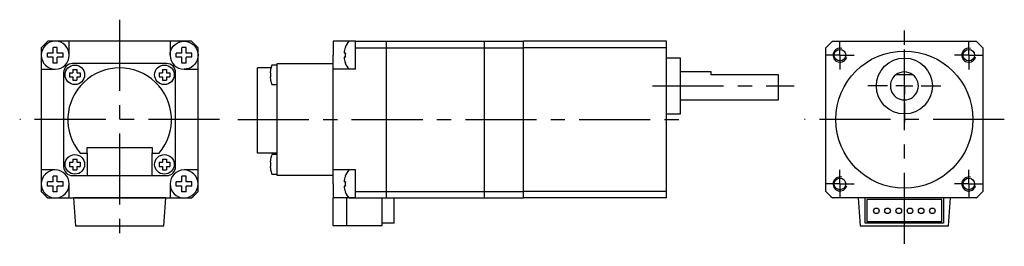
# Model space of a CAD drawing. Extents: x 93 to 269, y 129 to 169.
import ezdxf

# ---------------------------------------------------------------- set-up
doc = ezdxf.new("R2010")
doc.units = 0
doc.linetypes.add('CENTERX2', pattern=[20.32, 12.7, -2.54, 2.54, -2.54])
doc.layers.get('0').update_dxf_attribs({"linetype": 'CONTINUOUS'})
doc.layers.add('DIM', color=7, linetype='CONTINUOUS')

# ---------------------------------------------------------------- blocks, each defined once
blk = doc.blocks.new('SW_CENTERMARKSYMBOL_0')
at = {"layer": 'DIM', "color": 0}
for p, q in [((0, 3), (0, 6.5)), ((-3, 0), (-6.5, 0)), ((0, 0), (-1.5, 0)), ((0, 0), (0, 1.5)), ((0, 0), (0, -1.5)), ((0, 0), (1.5, 0)), ((3, 0), (6.5, 0)), ((0, -3), (0, -6.5))]:
    blk.add_line(p, q, dxfattribs=at)
blk = doc.blocks.new('SW_CENTERMARKSYMBOL_1')
at = {"layer": 'DIM', "color": 0}
for p, q in [((0, 1.5), (0, 2.525)), ((-1.5, 0), (-2.525, 0)), ((0, 0), (-1.5, 0)), ((0, 0), (0, 1.5)), ((0, 0), (0, -1.5)), ((0, 0), (1.5, 0)), ((1.5, 0), (2.525, 0)), ((0, -1.5), (0, -2.525))]:
    blk.add_line(p, q, dxfattribs=at)
blk = doc.blocks.new('SW_CENTERMARKSYMBOL_2')
at = {"layer": 'DIM', "color": 0}
for p, q in [((0, 1.5), (0, 2.525)), ((-1.5, 0), (-2.525, 0)), ((0, 0), (-1.5, 0)), ((0, 0), (0, 1.5)), ((0, 0), (0, -1.5)), ((0, 0), (1.5, 0)), ((1.5, 0), (2.525, 0)), ((0, -1.5), (0, -2.525))]:
    blk.add_line(p, q, dxfattribs=at)
blk = doc.blocks.new('SW_CENTERMARKSYMBOL_3')
at = {"layer": 'DIM', "color": 0}
for p, q in [((0, 1.5), (0, 2.525)), ((-1.5, 0), (-2.525, 0)), ((0, 0), (-1.5, 0)), ((0, 0), (0, 1.5)), ((0, 0), (0, -1.5)), ((0, 0), (1.5, 0)), ((1.5, 0), (2.525, 0)), ((0, -1.5), (0, -2.525))]:
    blk.add_line(p, q, dxfattribs=at)
blk = doc.blocks.new('SW_CENTERMARKSYMBOL_4')
at = {"layer": 'DIM', "color": 0}
for p, q in [((0, 1.5), (0, 2.525)), ((-1.5, 0), (-2.525, 0)), ((0, 0), (-1.5, 0)), ((0, 0), (0, 1.5)), ((0, 0), (0, -1.5)), ((0, 0), (1.5, 0)), ((1.5, 0), (2.525, 0)), ((0, -1.5), (0, -2.525))]:
    blk.add_line(p, q, dxfattribs=at)

msp = doc.modelspace()

# ---------------------------------------------------------------- linework, layer by layer
at = {"color": 7, "linetype": 'CONTINUOUS'}
for p, q in [((101.56, 165.29), (97.71, 165.29)), ((101.56, 162.79), (101.56, 165.29)), ((119.56, 165.29), (101.56, 165.29)), ((119.56, 165.29), (119.56, 162.79)), ((123.4, 165.29), (119.56, 165.29)), ((151.48, 165.29), (148.7, 165.29)), ((148.7, 165.29), (148.7, 162.79)), ((152.7, 165.29), (151.48, 165.29)), ((152.7, 165.29), (158.2, 165.29)), ((152.7, 164.13), (152.7, 165.29)), ((158.2, 165.29), (175.7, 165.29)), ((158.2, 164.13), (158.2, 165.29)), ((175.7, 165.29), (182.7, 165.29)), ((175.7, 164.13), (175.7, 165.29)), ((208.2, 165.29), (182.7, 165.29)), ((182.7, 164.13), (182.7, 165.29)), ((208.2, 164.13), (208.2, 165.29)), ((237.84, 165.29), (263.53, 165.29)), ((96.56, 164.13), (96.56, 160.29)), ((99.43, 164.19), (98.69, 164.19)), ((98.69, 163.16), (98.69, 164.19)), ((99.43, 163.16), (99.43, 164.19)), ((122.43, 164.19), (121.69, 164.19)), ((121.69, 163.16), (121.69, 164.19)), ((122.43, 163.16), (122.43, 164.19)), ((124.56, 160.29), (124.56, 164.13)), ((150.87, 164.19), (150.86, 164.19)), ((152.7, 164.13), (158.2, 164.13)), ((152.7, 160.29), (152.7, 164.13)), ((158.2, 138.44), (158.2, 164.13)), ((158.2, 164.13), (175.7, 164.13)), ((175.7, 164.13), (182.7, 164.13)), ((175.7, 138.44), (175.7, 164.13)), ((208.2, 164.13), (182.7, 164.13)), ((182.7, 138.44), (182.7, 164.13)), ((208.2, 138.44), (208.2, 164.13)), ((236.68, 138.44), (236.68, 164.13)), ((264.68, 164.13), (264.68, 138.44)), ((98.69, 163.16), (97.66, 163.16)), ((97.66, 162.42), (97.66, 163.16)), ((98.69, 162.42), (97.66, 162.42)), ((98.69, 161.39), (98.69, 162.42)), ((100.46, 163.16), (99.43, 163.16)), ((100.46, 162.42), (99.43, 162.42)), ((99.43, 161.39), (99.43, 162.42)), ((100.46, 162.42), (100.46, 163.16)), ((120.66, 162.42), (120.66, 163.16)), ((121.69, 163.16), (120.66, 163.16)), ((121.69, 162.42), (120.66, 162.42)), ((121.69, 161.39), (121.69, 162.42)), ((123.46, 163.16), (122.43, 163.16)), ((122.43, 161.39), (122.43, 162.42)), ((123.46, 162.42), (122.43, 162.42)), ((123.46, 162.42), (123.46, 163.16)), ((148.7, 160.29), (148.7, 162.79)), ((150.87, 163.16), (150.64, 163.16)), ((150.87, 162.42), (150.64, 162.42)), ((210.7, 162.29), (208.2, 162.29)), ((210.7, 157.29), (210.7, 162.29)), ((96.56, 160.29), (96.56, 142.29)), ((96.56, 160.29), (99.06, 160.29)), ((99.43, 161.39), (98.69, 161.39)), ((118.96, 161.29), (102.16, 161.29)), ((102.19, 160.24), (102.93, 160.24)), ((102.19, 160.24), (102.19, 159.66)), ((102.93, 160.24), (102.93, 159.66)), ((118.19, 160.24), (118.93, 160.24)), ((118.19, 160.24), (118.19, 159.66)), ((118.93, 160.24), (118.93, 159.66)), ((122.43, 161.39), (121.69, 161.39)), ((122.06, 160.29), (124.56, 160.29)), ((124.56, 142.29), (124.56, 160.29)), ((137.58, 160.54), (135.2, 160.54)), ((135.2, 145.29), (135.2, 160.54)), ((137.5, 160.24), (137.52, 160.24)), ((138.7, 161.04), (137.76, 161.04)), ((138.7, 161.29), (148.7, 161.29)), ((138.7, 159.69), (138.7, 161.29)), ((152.7, 160.29), (148.7, 160.29)), ((148.7, 142.29), (148.7, 160.29)), ((150.87, 161.39), (150.86, 161.39)), ((100.56, 159.69), (100.56, 142.89)), ((101.61, 159.66), (101.61, 158.92)), ((101.61, 159.66), (102.19, 159.66)), ((101.61, 158.92), (102.19, 158.92)), ((102.19, 158.92), (102.19, 158.34)), ((102.19, 158.34), (102.93, 158.34)), ((102.93, 159.66), (103.51, 159.66)), ((102.93, 158.92), (102.93, 158.34)), ((102.93, 158.92), (103.51, 158.92)), ((103.51, 159.66), (103.51, 158.92)), ((117.61, 159.66), (118.19, 159.66)), ((117.61, 159.66), (117.61, 158.92)), ((117.61, 158.92), (118.19, 158.92)), ((118.19, 158.92), (118.19, 158.34)), ((118.19, 158.34), (118.93, 158.34)), ((118.93, 159.66), (119.51, 159.66)), ((118.93, 158.92), (118.93, 158.34)), ((118.93, 158.92), (119.51, 158.92)), ((119.51, 159.66), (119.51, 158.92)), ((120.56, 142.89), (120.56, 159.69)), ((137.43, 159.66), (137.52, 159.66)), ((137.43, 158.92), (137.52, 158.92)), ((137.5, 158.34), (137.52, 158.34)), ((138.7, 142.89), (138.7, 159.69)), ((216.2, 159.79), (210.7, 159.79)), ((216.2, 159.29), (216.2, 159.79)), ((228.2, 159.29), (216.2, 159.29)), ((228.2, 154.79), (228.2, 159.29)), ((252.18, 159.29), (249.18, 159.29)), ((137.76, 157.54), (138.7, 157.54)), ((210.7, 152.29), (210.7, 157.29)), ((210.7, 154.79), (228.2, 154.79)), ((208.2, 152.29), (210.7, 152.29)), ((104.76, 145.29), (104.76, 146.29)), ((104.76, 146.29), (116.36, 146.29)), ((116.36, 146.29), (116.36, 145.29)), ((102.19, 144.24), (102.93, 144.24)), ((102.19, 144.24), (102.19, 143.66)), ((102.93, 144.24), (102.93, 143.66)), ((103.52, 145.29), (104.76, 145.29)), ((104.76, 145.29), (104.76, 141.29)), ((116.36, 145.29), (117.6, 145.29)), ((116.36, 141.29), (116.36, 145.29)), ((118.19, 144.24), (118.93, 144.24)), ((118.19, 144.24), (118.19, 143.66)), ((118.93, 144.24), (118.93, 143.66)), ((138.7, 145.29), (135.2, 145.29)), ((137.5, 144.24), (137.52, 144.24)), ((138.7, 145.04), (137.76, 145.04)), ((101.61, 143.66), (101.61, 142.92)), ((101.61, 143.66), (102.19, 143.66)), ((101.61, 142.92), (102.19, 142.92)), ((102.19, 142.92), (102.19, 142.34)), ((102.93, 143.66), (103.51, 143.66)), ((102.93, 142.92), (102.93, 142.34)), ((102.93, 142.92), (103.51, 142.92)), ((103.51, 143.66), (103.51, 142.92)), ((117.61, 143.66), (117.61, 142.92)), ((117.61, 143.66), (118.19, 143.66)), ((117.61, 142.92), (118.19, 142.92)), ((118.19, 142.92), (118.19, 142.34)), ((118.93, 143.66), (119.51, 143.66)), ((118.93, 142.92), (118.93, 142.34)), ((118.93, 142.92), (119.51, 142.92)), ((119.51, 143.66), (119.51, 142.92)), ((137.43, 143.66), (137.52, 143.66)), ((137.43, 142.92), (137.52, 142.92)), ((138.7, 141.29), (138.7, 142.89)), ((99.06, 142.29), (96.56, 142.29)), ((96.56, 142.29), (96.56, 138.44)), ((99.43, 141.19), (98.69, 141.19)), ((98.69, 140.16), (98.69, 141.19)), ((99.43, 140.16), (99.43, 141.19)), ((102.16, 141.29), (104.76, 141.29)), ((102.19, 142.34), (102.93, 142.34)), ((104.76, 141.29), (116.36, 141.29)), ((116.36, 141.29), (118.96, 141.29)), ((118.19, 142.34), (118.93, 142.34)), ((122.43, 141.19), (121.69, 141.19)), ((121.69, 140.16), (121.69, 141.19)), ((124.56, 142.29), (122.06, 142.29)), ((122.43, 140.16), (122.43, 141.19)), ((124.56, 138.44), (124.56, 142.29)), ((137.5, 142.34), (137.52, 142.34)), ((137.76, 141.54), (138.7, 141.54)), ((148.7, 141.29), (138.7, 141.29)), ((152.7, 142.29), (148.7, 142.29)), ((148.7, 139.79), (148.7, 142.29)), ((150.87, 141.19), (150.86, 141.19)), ((152.7, 138.44), (152.7, 142.29)), ((97.66, 139.42), (97.66, 140.16)), ((98.69, 140.16), (97.66, 140.16)), ((98.69, 139.42), (97.66, 139.42)), ((98.69, 138.39), (98.69, 139.42)), ((100.46, 140.16), (99.43, 140.16)), ((99.43, 138.39), (99.43, 139.42)), ((100.46, 139.42), (99.43, 139.42)), ((100.46, 139.42), (100.46, 140.16)), ((101.56, 137.29), (101.56, 139.79)), ((119.56, 139.79), (119.56, 137.29)), ((121.69, 140.16), (120.66, 140.16)), ((120.66, 139.42), (120.66, 140.16)), ((121.69, 139.42), (120.66, 139.42)), ((121.69, 138.39), (121.69, 139.42)), ((123.46, 140.16), (122.43, 140.16)), ((122.43, 138.39), (122.43, 139.42)), ((123.46, 139.42), (122.43, 139.42)), ((123.46, 139.42), (123.46, 140.16)), ((148.7, 139.79), (148.7, 137.29)), ((150.87, 140.16), (150.64, 140.16)), ((150.87, 139.42), (150.64, 139.42)), ((97.71, 137.29), (101.56, 137.29)), ((99.43, 138.39), (98.69, 138.39)), ((101.56, 137.29), (119.56, 137.29)), ((118.81, 137.29), (102.31, 137.29)), ((102.31, 137.29), (102.65, 132.29)), ((118.46, 132.29), (118.81, 137.29)), ((119.56, 137.29), (123.4, 137.29)), ((122.43, 138.39), (121.69, 138.39)), ((152.7, 137.29), (148.7, 137.29)), ((148.7, 132.29), (148.7, 137.29)), ((150.87, 138.39), (150.86, 138.39)), ((151.1, 132.29), (151.1, 137.29)), ((151.48, 137.29), (152.7, 137.29)), ((152.7, 138.44), (158.2, 138.44)), ((152.7, 137.29), (152.7, 138.44)), ((152.7, 137.29), (158.2, 137.29)), ((157.4, 137.29), (157.4, 132.29)), ((158.2, 138.44), (175.7, 138.44)), ((158.2, 137.29), (158.2, 138.44)), ((158.2, 137.29), (175.7, 137.29)), ((159.6, 132.79), (159.6, 137.29)), ((175.7, 138.44), (182.7, 138.44)), ((175.7, 137.29), (175.7, 138.44)), ((175.7, 137.29), (182.7, 137.29)), ((208.2, 138.44), (182.7, 138.44)), ((182.7, 137.29), (182.7, 138.44)), ((208.2, 137.29), (182.7, 137.29)), ((208.2, 137.29), (208.2, 138.44)), ((263.53, 137.29), (237.84, 137.29)), ((242.43, 137.29), (242.78, 132.29)), ((243.68, 132.79), (243.68, 137.29)), ((257.68, 137.29), (257.68, 132.79)), ((258.58, 132.29), (258.93, 137.29)), ((243.98, 136.99), (243.98, 133.09)), ((257.38, 136.99), (243.98, 136.99)), ((257.38, 133.09), (257.38, 136.99)), ((102.65, 132.29), (118.46, 132.29)), ((151.1, 132.29), (148.7, 132.29)), ((157.4, 132.29), (151.1, 132.29)), ((159.6, 132.79), (157.4, 132.79)), ((242.78, 132.29), (258.58, 132.29)), ((257.68, 132.79), (243.68, 132.79)), ((243.98, 133.09), (257.38, 133.09))]:
    msp.add_line(p, q, dxfattribs=at)
at = {"color": 7, "linetype": 'CONTINUOUS', "flags": 128}
msp.add_lwpolyline([(119.56, 162.79), (119.59, 163.22), (119.71, 163.64), (119.89, 164.04), (120.14, 164.4), (120.45, 164.7), (120.81, 164.95), (121.2, 165.14), (121.62, 165.25), (122.06, 165.29), (122.49, 165.25), (122.91, 165.14), (123.31, 164.95), (123.66, 164.7), (123.97, 164.4), (124.22, 164.04), (124.4, 163.64), (124.52, 163.22), (124.56, 162.79), (124.52, 162.35), (124.4, 161.93), (124.22, 161.54), (123.97, 161.18), (123.66, 160.87), (123.31, 160.62), (122.91, 160.44), (122.49, 160.33), (122.06, 160.29), (122.06, 160.29)], dxfattribs=at)
at = {"color": 7, "linetype": 'CONTINUOUS'}
for centre, radius in [((239.18, 162.79), 1.03), ((250.68, 151.29), 12.25), ((262.18, 162.79), 1.03), ((250.68, 157.29), 5), ((102.56, 159.29), 1.75), ((118.56, 159.29), 1.75), ((102.56, 143.29), 1.75), ((118.56, 143.29), 1.75), ((239.18, 139.79), 1.03), ((262.18, 139.79), 1.03), ((245.68, 134.99), 0.5), ((247.68, 134.99), 0.5), ((249.68, 134.99), 0.5), ((251.68, 134.99), 0.5), ((253.68, 134.99), 0.5), ((255.68, 134.99), 0.5)]:
    msp.add_circle(centre, radius, dxfattribs=at)
for centre, radius, start, end in [((99.06, 162.79), 2.5, 0, 180), ((110.56, 151.29), 19, 132.5369, 137.4631), ((110.56, 151.29), 19, 42.5369, 47.4631), ((154.6, 162.79), 4, 141.3178, 159.5127), ((250.68, 151.29), 19, 132.5369, 137.4631), ((250.68, 151.29), 19, 42.5369, 47.4631), ((154.6, 162.79), 3.98, 159.4205, 174.6696), ((99.06, 162.79), 2.5, 180, 270), ((99.06, 162.79), 2.5, 270, 0), ((122.06, 162.79), 2.5, 180, 270), ((154.6, 162.79), 3.98, 185.3304, 200.5795), ((154.6, 162.79), 3.75, 174.3331, 185.6669), ((102.16, 159.69), 1.6, 90, 180), ((110.56, 151.29), 9.25, 319.5602, 220.4398), ((118.96, 159.69), 1.6, 0, 90), ((141.9, 159.29), 4.48, 167.7705, 175.2676), ((141.9, 159.29), 4.5, 157.1146, 167.8125), ((154.6, 162.79), 4, 200.4873, 218.6822), ((141.9, 159.29), 4.48, 184.7324, 192.2295), ((141.9, 159.29), 4.4, 175.1747, 184.8253), ((141.9, 159.29), 4.5, 192.1875, 202.8854), ((250.68, 157.29), 2.5, 126.8699, 53.1301), ((250.68, 157.29), 2.5, 53.1301, 126.8699), ((141.9, 143.29), 4.48, 167.7705, 175.2676), ((141.9, 143.29), 4.5, 157.1146, 167.8125), ((102.16, 142.89), 1.6, 180, 270), ((118.96, 142.89), 1.6, 270, 0), ((141.9, 143.29), 4.48, 184.7324, 192.2295), ((141.9, 143.29), 4.4, 175.1747, 184.8253), ((99.06, 139.79), 2.5, 90, 180), ((99.06, 139.79), 2.5, 0, 90), ((122.06, 139.79), 2.5, 180, 90), ((122.06, 139.79), 2.5, 90, 180), ((141.9, 143.29), 4.5, 192.1875, 202.8854), ((154.6, 139.79), 3.98, 159.4205, 174.6696), ((154.6, 139.79), 4, 141.3178, 159.5127), ((99.06, 139.79), 2.5, 180, 0), ((154.6, 139.79), 3.98, 185.3304, 200.5795), ((154.6, 139.79), 3.75, 174.3331, 185.6669), ((110.56, 151.29), 19, 222.5369, 227.4631), ((110.56, 151.29), 19, 312.5369, 317.4631), ((154.6, 139.79), 4, 200.4873, 218.6822), ((250.68, 151.29), 19, 222.5369, 227.4631), ((250.68, 151.29), 19, 312.5369, 317.4631)]:
    msp.add_arc(centre, radius, start, end, dxfattribs=at)
at = {"layer": 'DIM', "linetype": 'CENTERX2'}
for p, q in [((110.56, 169.13), (110.56, 128.65)), ((250.68, 129.08), (250.68, 169.13)), ((205.7, 157.29), (230.99, 157.29)), ((128.4, 151.29), (92.71, 151.29)), ((131.65, 151.29), (212.48, 151.29)), ((268.53, 151.29), (232.84, 151.29))]:
    msp.add_line(p, q, dxfattribs=at)
at = {"layer": 'DIM'}
for centre in [(239.18, 162.79), (262.18, 162.79), (239.18, 139.79), (262.18, 139.79)]:
    msp.add_arc(centre, 1.25, 75, 345, dxfattribs=at)

# ---------------------------------------------------------------- block references
for name, p in [('SW_CENTERMARKSYMBOL_1', (239.18, 162.79)), ('SW_CENTERMARKSYMBOL_4', (262.18, 162.79)), ('SW_CENTERMARKSYMBOL_0', (250.68, 157.29)), ('SW_CENTERMARKSYMBOL_2', (239.18, 139.79)), ('SW_CENTERMARKSYMBOL_3', (262.18, 139.79))]:
    msp.add_blockref(name, p, dxfattribs=at)

doc.saveas('drawing.dxf')
